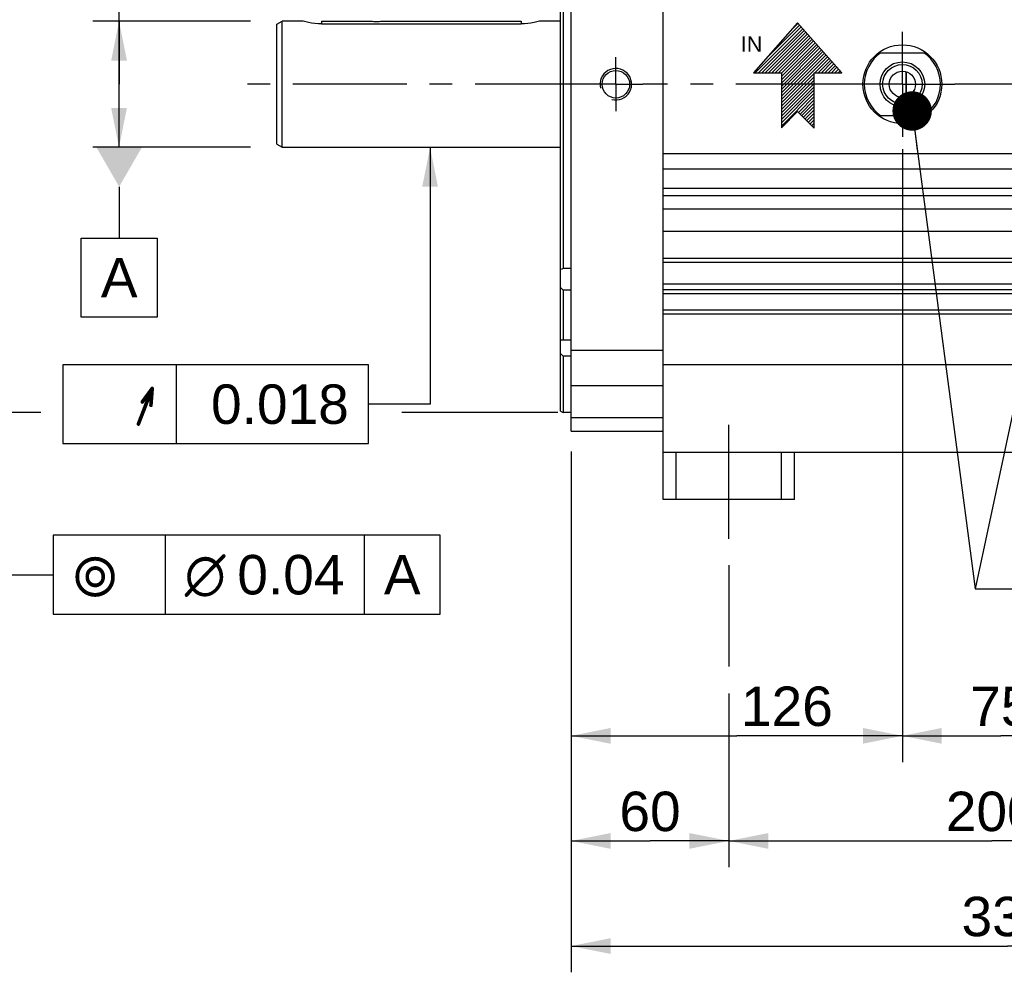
# Model space of a CAD drawing. Header units: millimetres. Extents: x 0 to 420, y 0 to 297.
# Tile 29 of 56: x 79 to 154, y 109 to 182. Entities that reach past the tile are written whole.
import ezdxf
from ezdxf.enums import TextEntityAlignment as Align

# ---------------------------------------------------------------- set-up
doc = ezdxf.new("R2010")
doc.units = ezdxf.units.MM
doc.header["$LTSCALE"] = 23.1
doc.linetypes.add('CENTER', pattern=[0.6, 0.375, -0.075, 0.075, -0.075])
doc.layers.get('0').update_dxf_attribs({"linetype": 'CONTINUOUS'})
for name, color, linetype in [('AXIS', 7, 'CONTINUOUS'), ('COMPONENTS', 7, 'CONTINUOUS'), ('DETAIL', 7, 'CONTINUOUS'), ('DIMENSION', 7, 'CONTINUOUS'), ('DPLANE', 7, 'CONTINUOUS')]:
    doc.layers.add(name, color=color, linetype=linetype)
doc.styles.get("Standard").update_dxf_attribs({"font": 'arial.ttf'})
doc.styles.add('TEXTSTYLE_11', font='arial.ttf')
doc.styles.add('TEXTSTYLE_3', font='arial.ttf')
doc.styles.add('TEXTSTYLE_4', font='gdt')
doc.dimstyles.new('DIMSTYLE_1', dxfattribs={"dimtxt": 3, "dimasz": 3, "dimexe": 0.18, "dimexo": 0.0625, "dimgap": 0.09, "dimtad": 1, "dimdec": 3, "dimlfac": 5, "dimdsep": 46, "dimtxsty": 'STANDARD', "dimblk": '_FILLED', "dimblk1": '_FILLED', "dimblk2": '_FILLED', "dimcen": 0.09, "dimadec": 0, "dimazin": 0, "dimtol": 1, "dimtp": 0.016, "dimtm": 0.013, "dimtfac": 0.6, "dimtdec": 3, "dimtofl": 0, "dimtmove": 0, "dimatfit": 3, "dimldrblk": '_FILLED', "dimfxl": 1, "dimtolj": 1, "dimarcsym": 0})
doc.dimstyles.new('DIMSTYLE_3', dxfattribs={"dimtxt": 3, "dimasz": 3, "dimexe": 0.18, "dimexo": 0.0625, "dimgap": 0.09, "dimtad": 1, "dimdec": 3, "dimlfac": 5, "dimdsep": 46, "dimtxsty": 'STANDARD', "dimblk": '_FILLED', "dimblk1": '_FILLED', "dimblk2": '_FILLED', "dimcen": 0.09, "dimadec": 0, "dimazin": 0, "dimtol": 1, "dimtp": 0.011, "dimtm": 0.005, "dimtfac": 0.6, "dimtdec": 3, "dimtofl": 0, "dimtmove": 0, "dimatfit": 3, "dimldrblk": '_FILLED', "dimfxl": 1, "dimtolj": 1, "dimarcsym": 0})
doc.dimstyles.new('DIMSTYLE_4', dxfattribs={"dimtxt": 3, "dimasz": 3, "dimexe": 0.18, "dimexo": 0.0625, "dimgap": 0.09, "dimtad": 1, "dimlfac": 5, "dimdsep": 46, "dimtxsty": 'STANDARD', "dimblk": '_FILLED', "dimblk1": '_FILLED', "dimblk2": '_FILLED', "dimcen": 0.09, "dimadec": 0, "dimazin": 0, "dimtp": 0.3, "dimtm": 0.3, "dimtfac": 1, "dimtofl": 0, "dimtmove": 0, "dimatfit": 3, "dimldrblk": '_FILLED', "dimfxl": 1, "dimtolj": 1, "dimarcsym": 0})
doc.dimstyles.new('DIMSTYLE_5', dxfattribs={"dimtxt": 3, "dimasz": 3, "dimexe": 0.18, "dimexo": 0.0625, "dimgap": 0.09, "dimtad": 1, "dimlfac": 5, "dimdsep": 46, "dimtxsty": 'STANDARD', "dimblk": '_FILLED', "dimblk1": '_FILLED', "dimblk2": '_FILLED', "dimcen": 0.09, "dimadec": 0, "dimazin": 0, "dimtp": 0.5, "dimtm": 0.5, "dimtfac": 1, "dimtofl": 0, "dimtmove": 0, "dimatfit": 3, "dimldrblk": '_FILLED', "dimfxl": 1, "dimtolj": 1, "dimarcsym": 0})
doc.dimstyles.get("Standard").update_dxf_attribs({"dimtxt": 3, "dimasz": 3, "dimexe": 0.18, "dimexo": 0.0625, "dimgap": 0.09, "dimtad": 1, "dimdec": 3, "dimdsep": 46, "dimtxsty": 'STANDARD', "dimblk": '_FILLED', "dimblk1": '_FILLED', "dimblk2": '_FILLED', "dimcen": 0.09, "dimadec": 0, "dimazin": 0, "dimtol": 1, "dimtp": 0.001, "dimtm": 0.001, "dimtfac": 1, "dimtdec": 3, "dimtofl": 0, "dimtmove": 0, "dimatfit": 3, "dimldrblk": '_FILLED', "dimfxl": 1, "dimtolj": 1, "dimarcsym": 0})

# ---------------------------------------------------------------- blocks, each defined once
blk = doc.blocks.new('_FILLED')
at = {"color": 0, "linetype": 'BYBLOCK'}
blk.add_solid([(0, 0), (-1, 0.2), (-1, -0.2)], dxfattribs=at)
blk = doc.blocks.new('*D0')
at = {"layer": 'DIMENSION', "color": 2, "linetype": 'CONTINUOUS'}
for p, q in [((80.904, 201.664), (75.025, 201.664)), ((77.025, 201.664), (77.025, 176.664)), ((98.248, 201.664), (88.466, 201.664)), ((118.629, 201.664), (100.884, 201.664)), ((77.025, 151.664), (77.025, 176.664)), ((81.079, 151.664), (75.025, 151.664)), ((120.404, 151.664), (108.552, 151.664))]:
    blk.add_line(p, q, dxfattribs=at)
at = {"layer": 'DIMENSION', "color": 2, "linetype": 'CONTINUOUS', "xscale": 3, "yscale": 3, "zscale": 3}
for p, rotation in [((77.025, 201.664), 90), ((77.025, 151.664), 270)]:
    blk.add_blockref('_FILLED', p, dxfattribs=dict(at, rotation=rotation))
at = {"layer": 'DIMENSION', "color": 2, "linetype": 'CONTINUOUS'}
for s, height, p in [(')', 4.2, (76.125, 189.222)), ('(', 4.2, (76.125, 179.515)), ('250 j6', 3, (75.525, 172.835))]:
    blk.add_text(s, height=height, rotation=90, dxfattribs=at).set_placement(p, align=Align.CENTER)
for s, height, style, p in [('+0.016', 1.8, 'TEXTSTYLE_3', (73.725, 184.369)), ('-0.013', 1.8, 'TEXTSTYLE_3', (76.125, 184.054)), ('n', 3, 'TEXTSTYLE_4', (75.525, 165.13))]:
    blk.add_text(s, height=height, rotation=90, dxfattribs=dict(at, style=style)).set_placement(p, align=Align.CENTER)
blk = doc.blocks.new('*D3')
at = {"layer": 'DIMENSION', "color": 2, "linetype": 'CONTINUOUS'}
for p, q in [((87.025, 176.664), (87.025, 204.389)), ((97.025, 181.464), (85.025, 181.464)), ((87.025, 181.464), (87.025, 176.664)), ((87.025, 171.864), (87.025, 176.664)), ((97.025, 171.864), (85.025, 171.864))]:
    blk.add_line(p, q, dxfattribs=at)
at = {"layer": 'DIMENSION', "color": 2, "linetype": 'CONTINUOUS', "xscale": 3, "yscale": 3, "zscale": 3}
for p, rotation in [((87.025, 181.464), 90), ((87.025, 171.864), 270)]:
    blk.add_blockref('_FILLED', p, dxfattribs=dict(at, rotation=rotation))
at = {"layer": 'DIMENSION', "color": 2, "linetype": 'CONTINUOUS'}
for s, height, p in [(')', 4.2, (86.125, 202.437)), ('(', 4.2, (86.125, 192.73)), ('48 j6', 3, (85.525, 183.652))]:
    blk.add_text(s, height=height, rotation=90, dxfattribs=at).set_placement(p)
at = {"layer": 'DIMENSION', "color": 2, "linetype": 'CONTINUOUS', "style": 'TEXTSTYLE_3'}
for s, p in [('+0.011', (83.725, 194.682)), ('-0.005', (86.125, 194.682))]:
    blk.add_text(s, height=1.8, rotation=90, dxfattribs=at).set_placement(p)
blk = doc.blocks.new('*D4')
at = {"layer": 'DIMENSION', "color": 2, "linetype": 'CONTINUOUS'}
for p, q in [((121.429, 146.124), (121.429, 117.064)), ((133.429, 140.064), (133.429, 132.331)), ((133.429, 130.001), (133.429, 117.064)), ((121.429, 119.064), (127.429, 119.064)), ((133.429, 119.064), (127.429, 119.064))]:
    blk.add_line(p, q, dxfattribs=at)
at = {"layer": 'DIMENSION', "color": 2, "linetype": 'CONTINUOUS', "xscale": 3, "yscale": 3, "zscale": 3, "rotation": 180}
blk.add_blockref('_FILLED', (121.429, 119.064), dxfattribs=at)
at = {"layer": 'DIMENSION', "color": 2, "linetype": 'CONTINUOUS', "xscale": 3, "yscale": 3, "zscale": 3}
blk.add_blockref('_FILLED', (133.429, 119.064), dxfattribs=at)
at = {"layer": 'DIMENSION', "color": 2, "linetype": 'CONTINUOUS', "insert": (127.429, 122.814), "char_height": 3, "width": 4.66171, "attachment_point": 2, "line_spacing_factor": 0.9}
blk.add_mtext('60', dxfattribs=at)
blk = doc.blocks.new('*D5')
at = {"layer": 'DIMENSION', "color": 2, "linetype": 'CONTINUOUS'}
for p, q in [((173.429, 141.31), (173.429, 139.901)), ((173.429, 135.882), (173.429, 117.064)), ((133.429, 130.292), (133.429, 117.064)), ((133.429, 119.064), (153.429, 119.064)), ((173.429, 119.064), (153.429, 119.064))]:
    blk.add_line(p, q, dxfattribs=at)
at = {"layer": 'DIMENSION', "color": 2, "linetype": 'CONTINUOUS', "xscale": 3, "yscale": 3, "zscale": 3, "rotation": 180}
blk.add_blockref('_FILLED', (133.429, 119.064), dxfattribs=at)
at = {"layer": 'DIMENSION', "color": 2, "linetype": 'CONTINUOUS', "xscale": 3, "yscale": 3, "zscale": 3}
blk.add_blockref('_FILLED', (173.429, 119.064), dxfattribs=at)
at = {"layer": 'DIMENSION', "color": 2, "linetype": 'CONTINUOUS', "insert": (153.429, 122.814), "char_height": 3, "width": 6.99257, "attachment_point": 2, "line_spacing_factor": 0.9}
blk.add_mtext('200', dxfattribs=at)
blk = doc.blocks.new('*D6')
at = {"layer": 'DIMENSION', "color": 2, "linetype": 'CONTINUOUS'}
for p, q in [((146.629, 170.968), (146.629, 125.064)), ((121.429, 148.038), (121.429, 125.064)), ((121.429, 127.064), (134.029, 127.064)), ((146.629, 127.064), (134.029, 127.064))]:
    blk.add_line(p, q, dxfattribs=at)
at = {"layer": 'DIMENSION', "color": 2, "linetype": 'CONTINUOUS', "xscale": 3, "yscale": 3, "zscale": 3, "rotation": 180}
blk.add_blockref('_FILLED', (121.429, 127.064), dxfattribs=at)
at = {"layer": 'DIMENSION', "color": 2, "linetype": 'CONTINUOUS', "xscale": 3, "yscale": 3, "zscale": 3}
blk.add_blockref('_FILLED', (146.629, 127.064), dxfattribs=at)
at = {"layer": 'DIMENSION', "color": 2, "linetype": 'CONTINUOUS', "insert": (137.842, 130.814), "char_height": 3, "width": 6.99257, "attachment_point": 2, "line_spacing_factor": 0.9}
blk.add_mtext('126', dxfattribs=at)
blk = doc.blocks.new('*D7')
at = {"layer": 'DIMENSION', "color": 2, "linetype": 'CONTINUOUS'}
for p, q in [((146.629, 171.73), (146.629, 125.064)), ((161.629, 172.306), (161.629, 143.319)), ((161.629, 138.371), (161.629, 125.064)), ((146.629, 127.064), (154.129, 127.064)), ((161.629, 127.064), (154.129, 127.064))]:
    blk.add_line(p, q, dxfattribs=at)
at = {"layer": 'DIMENSION', "color": 2, "linetype": 'CONTINUOUS', "xscale": 3, "yscale": 3, "zscale": 3, "rotation": 180}
blk.add_blockref('_FILLED', (146.629, 127.064), dxfattribs=at)
at = {"layer": 'DIMENSION', "color": 2, "linetype": 'CONTINUOUS', "xscale": 3, "yscale": 3, "zscale": 3}
blk.add_blockref('_FILLED', (161.629, 127.064), dxfattribs=at)
at = {"layer": 'DIMENSION', "color": 2, "linetype": 'CONTINUOUS', "insert": (154.129, 130.814), "char_height": 3, "width": 4.66171, "attachment_point": 2, "line_spacing_factor": 0.9}
blk.add_mtext('75', dxfattribs=at)
blk = doc.blocks.new('*D11')
at = {"layer": 'DIMENSION', "color": 2, "linetype": 'CONTINUOUS'}
for p, q in [((187.829, 150.317), (187.829, 141.621)), ((121.429, 148.713), (121.429, 109.064)), ((187.829, 137.565), (187.829, 109.064)), ((121.429, 111.064), (154.629, 111.064)), ((187.829, 111.064), (154.629, 111.064))]:
    blk.add_line(p, q, dxfattribs=at)
at = {"layer": 'DIMENSION', "color": 2, "linetype": 'CONTINUOUS', "xscale": 3, "yscale": 3, "zscale": 3, "rotation": 180}
blk.add_blockref('_FILLED', (121.429, 111.064), dxfattribs=at)
at = {"layer": 'DIMENSION', "color": 2, "linetype": 'CONTINUOUS', "xscale": 3, "yscale": 3, "zscale": 3}
blk.add_blockref('_FILLED', (187.829, 111.064), dxfattribs=at)
at = {"layer": 'DIMENSION', "color": 2, "linetype": 'CONTINUOUS', "insert": (154.629, 114.814), "char_height": 3, "width": 6.99257, "attachment_point": 2, "line_spacing_factor": 0.9}
blk.add_mtext('332', dxfattribs=at)
blk = doc.blocks.new('COOLING_OUT_BL2', base_point=(138.178, 177.325))
at = {"layer": 'DETAIL', "color": 1, "linetype": 'CONTINUOUS'}
for p, q in [((138.659, 181.325), (135.291, 177.536)), ((142.027, 177.536), (138.659, 181.325)), ((138.925, 181.026), (135.434, 177.536)), ((139.043, 180.893), (135.686, 177.536)), ((139.162, 180.759), (135.938, 177.536)), ((138.806, 181.16), (136.159, 178.513)), ((139.281, 180.626), (136.19, 177.536)), ((138.687, 181.293), (138.176, 180.782)), ((139.399, 180.492), (136.442, 177.536)), ((139.518, 180.359), (136.695, 177.536)), ((139.636, 180.226), (136.947, 177.536)), ((139.755, 180.092), (137.199, 177.536)), ((139.874, 179.959), (137.427, 177.511)), ((139.992, 179.825), (137.427, 177.259)), ((140.111, 179.692), (137.427, 177.007)), ((140.23, 179.558), (137.427, 176.755)), ((140.348, 179.425), (137.427, 176.503)), ((140.467, 179.291), (137.427, 176.251)), ((140.585, 179.158), (137.427, 175.999)), ((140.704, 179.025), (137.427, 175.747)), ((140.823, 178.891), (137.427, 175.495)), ((140.941, 178.758), (137.427, 175.243)), ((141.06, 178.624), (139.972, 177.536)), ((141.179, 178.491), (140.224, 177.536)), ((141.297, 178.357), (140.476, 177.536)), ((141.416, 178.224), (140.728, 177.536)), ((141.534, 178.09), (140.98, 177.536)), ((141.653, 177.957), (141.232, 177.536)), ((141.772, 177.823), (141.484, 177.536)), ((141.89, 177.69), (141.736, 177.536)), ((135.291, 177.536), (137.427, 177.536)), ((137.427, 177.536), (137.427, 173.356)), ((139.922, 177.486), (137.427, 174.991)), ((139.922, 177.234), (137.427, 174.739)), ((139.922, 176.982), (137.427, 174.487)), ((139.922, 177.536), (142.027, 177.536)), ((139.922, 173.325), (139.922, 177.536)), ((142.009, 177.557), (141.988, 177.536)), ((139.922, 176.73), (137.427, 174.234)), ((139.922, 176.478), (137.427, 173.982)), ((139.922, 176.226), (137.427, 173.73)), ((139.922, 175.974), (137.427, 173.478)), ((139.922, 175.722), (138.724, 174.524)), ((139.922, 175.47), (138.85, 174.397)), ((137.427, 173.356), (138.659, 174.588)), ((138.659, 174.588), (139.922, 173.325)), ((139.922, 175.218), (138.976, 174.271)), ((139.922, 174.966), (139.102, 174.145)), ((139.922, 174.714), (139.228, 174.019)), ((139.922, 174.461), (139.354, 173.893)), ((139.922, 174.209), (139.48, 173.767)), ((139.922, 173.957), (139.606, 173.641)), ((139.922, 173.705), (139.732, 173.515)), ((139.922, 173.453), (139.858, 173.389))]:
    blk.add_line(p, q, dxfattribs=at)
at = {"layer": 'DETAIL', "color": 2, "linetype": 'CONTINUOUS', "style": 'TEXTSTYLE_11'}
blk.add_text('IN', height=1.1789, dxfattribs=at).set_placement((134.329, 179.133))

msp = doc.modelspace()

# ---------------------------------------------------------------- linework, layer by layer
at = {"layer": 'AXIS', "color": 2, "linetype": 'CENTER'}
for p, q in [((146.62863, 176.66412), (146.62863, 180.66412)), ((124.82863, 176.66412), (124.82863, 178.71412)), ((122.77863, 176.66412), (96.02463, 176.66412)), ((124.82863, 176.66412), (122.77863, 176.66412)), ((124.82863, 176.66412), (124.82863, 174.61412)), ((124.82863, 176.66412), (126.87863, 176.66412)), ((142.62863, 176.66412), (126.87863, 176.66412)), ((146.62863, 176.66412), (142.62863, 176.66412)), ((146.62863, 176.66412), (150.62863, 176.66412)), ((146.62863, 176.66412), (146.62863, 172.66412)), ((157.62863, 176.66412), (150.62863, 176.66412)), ((133.42863, 142.06412), (133.42863, 151.66412))]:
    msp.add_line(p, q, dxfattribs=at)
at = {"layer": 'COMPONENTS', "color": 7, "linetype": 'CONTINUOUS'}
for p, q in [((128.42863, 145.06412), (128.42863, 204.66412)), ((121.42863, 150.26412), (121.42863, 203.06412)), ((120.62863, 151.77971), (120.62863, 201.54845)), ((120.82863, 190.70108), (120.82863, 162.62716)), ((99.02463, 181.23318), (99.42463, 181.46412)), ((99.42463, 171.86412), (99.42463, 181.46412)), ((101.02463, 181.46412), (99.42463, 181.46412)), ((102.42463, 181.46412), (106.20463, 181.46412)), ((102.42463, 181.4641), (102.42463, 181.25542)), ((106.20463, 181.46412), (106.21585, 181.46315)), ((107.03292, 181.46311), (107.04463, 181.46412)), ((107.04463, 181.46412), (107.04448, 181.46411)), ((107.04463, 181.46412), (117.62463, 181.46412)), ((117.62463, 181.4641), (117.62463, 181.25542)), ((120.62863, 181.46412), (119.02463, 181.46412)), ((99.02463, 172.09506), (99.02463, 181.23318)), ((102.42463, 181.25542), (117.62463, 181.25542)), ((144.82863, 179.06412), (148.42863, 179.06412)), ((146.92863, 177.61774), (146.92863, 175.7105)), ((148.42863, 174.26412), (144.82863, 174.26412)), ((99.02463, 172.09506), (99.42463, 171.86412)), ((99.42463, 171.86412), (120.62863, 171.86412)), ((183.82863, 171.36412), (128.42863, 171.36412)), ((183.82863, 170.19535), (128.42863, 170.19535)), ((183.82863, 168.73336), (128.42863, 168.73336)), ((183.82863, 168.16412), (128.42863, 168.16412)), ((183.82863, 167.16412), (128.42863, 167.16412)), ((183.82863, 165.46412), (128.42863, 165.46412)), ((128.42863, 163.41412), (183.82863, 163.41412)), ((121.42863, 162.62716), (120.82863, 162.62716)), ((128.42863, 163.11412), (183.82863, 163.11412)), ((183.82863, 161.45731), (128.42863, 161.45731)), ((121.42863, 160.98478), (120.82863, 160.98478)), ((120.82863, 160.98478), (120.82863, 157.19214)), ((183.82863, 161.01412), (128.42863, 161.01412)), ((183.82863, 160.71412), (128.42863, 160.71412)), ((183.82863, 159.46412), (128.42863, 159.46412)), ((183.82863, 159.1738), (128.42863, 159.1738)), ((121.42863, 157.19214), (120.82863, 157.19214)), ((120.82863, 155.97683), (120.82852, 151.66412)), ((121.42863, 155.97683), (120.82863, 155.97683)), ((183.82863, 155.31351), (128.42863, 155.31351)), ((120.62863, 151.77952), (120.82852, 151.66412)), ((121.42863, 151.66412), (120.82852, 151.66412)), ((121.42863, 150.26412), (128.42863, 150.26412)), ((128.42863, 148.66412), (183.82863, 148.66412)), ((129.42863, 145.06412), (129.42863, 148.66412)), ((137.42863, 145.06412), (137.42863, 148.66412)), ((138.42863, 145.06412), (138.42863, 148.66412)), ((138.42863, 145.06412), (128.42863, 145.06412))]:
    msp.add_line(p, q, dxfattribs=at)
at = {"layer": 'COMPONENTS', "color": 9, "linetype": 'CONTINUOUS'}
for p, q in [((121.42863, 156.40875), (128.42863, 156.40875)), ((121.42863, 153.72592), (128.42863, 153.72592)), ((121.42863, 151.29723), (128.42863, 151.29723))]:
    msp.add_line(p, q, dxfattribs=at)
at = {"layer": 'COMPONENTS', "color": 7, "linetype": 'CONTINUOUS'}
for centre, radius in [((146.62863, 176.66412), 3), ((146.62863, 176.66412), 1.7), ((124.82863, 176.66412), 1.05), ((146.62863, 176.66412), 1.5), ((146.62863, 176.66412), 1)]:
    msp.add_circle(centre, radius, dxfattribs=at)
for centre, radius, start, end in [((106.62589, 186.27429), 4.82858, 265.1286744, 269.98512), ((106.62427, 186.25335), 4.80764, 270.004314, 274.8760109), ((146.62863, 176.66412), 2.90001, 124.1484243, 235.8515757), ((146.62863, 176.66412), 2.90001, 304.1484243, 55.8515757), ((122.58392, 176.66333), 24.34471, 0.0018563, 2.2615533), ((122.58393, 176.66491), 24.34471, 357.7384424, 359.9981432)]:
    msp.add_arc(centre, radius, start, end, dxfattribs=at)
at = {"layer": 'COMPONENTS', "color": 2, "linetype": 'CONTINUOUS'}
msp.add_arc((124.82863, 176.66412), 1.2, 255, 195, dxfattribs=at)
at = {"layer": 'COMPONENTS', "color": 7, "linetype": 'CONTINUOUS'}
for points, knots in [([(102.42463, 181.25542), (102.09281, 181.25542), (101.61881, 181.30853), (101.15961, 181.42446), (101.02463, 181.46412)], [0, 0, 0, 0, 0.701833, 1, 1, 1, 1]), ([(119.02463, 181.46412), (118.88965, 181.42446), (118.43045, 181.30853), (117.95646, 181.25542), (117.62463, 181.25542)], [0, 0, 0, 0, 0.29816692, 1, 1, 1, 1]), ([(120.82863, 157.19214), (120.77794, 157.19149), (120.71102, 157.18811), (120.64465, 157.17982), (120.62863, 157.17749)], [0, 0, 0, 0, 0.75803855, 1, 1, 1, 1])]:
    msp.add_open_spline(points, degree=3, knots=knots, dxfattribs=at)
for points in [[(120.82863, 162.62716), (120.76036, 162.60763), (120.69305, 162.58365), (120.62863, 162.55375)], [(120.62863, 161.18797), (120.69219, 161.11732), (120.75926, 161.04974), (120.82863, 160.98478)], [(120.62863, 156.16687), (120.693, 156.10119), (120.76, 156.03804), (120.82863, 155.97683)]]:
    msp.add_open_spline(points, degree=3, dxfattribs=at)
at = {"layer": 'DETAIL', "color": 2, "linetype": 'CONTINUOUS'}
for p, q in [((91.36928, 155.31118), (91.36928, 149.31118)), ((90.52463, 142.33108), (90.52463, 136.33108)), ((105.67705, 142.33108), (105.67705, 136.33108))]:
    msp.add_line(p, q, dxfattribs=at)
for points in [[(82.74428, 149.31118), (106.0124, 149.31118), (106.0124, 155.31118)], [(106.0124, 155.31118), (82.74428, 155.31118), (82.74428, 149.31118)], [(82.02463, 136.33108), (111.46515, 136.33108), (111.46515, 142.33108)], [(111.46515, 142.33108), (82.02463, 142.33108), (82.02463, 136.33108)]]:
    msp.add_lwpolyline(points, dxfattribs=at)
at = {"layer": 'DPLANE', "color": 2, "linetype": 'CONTINUOUS'}
for p, q in [((87.03465, 168.86412), (87.03465, 164.94113)), ((84.1406, 158.94113), (84.1406, 164.94113)), ((84.1406, 164.94113), (89.9287, 164.94113)), ((89.9287, 164.94113), (89.9287, 158.94113)), ((89.9287, 158.94113), (84.1406, 158.94113))]:
    msp.add_line(p, q, dxfattribs=at)
msp.add_solid([(88.7667, 171.86412), (85.3026, 171.86412), (87.03465, 168.86412)], dxfattribs=at)

# ---------------------------------------------------------------- block references
at = {"layer": 'DETAIL', "color": 2, "linetype": 'CONTINUOUS'}
msp.add_blockref('COOLING_OUT_BL2', (138.17844, 177.32519), dxfattribs=at)

# ---------------------------------------------------------------- texts
at = {"layer": 'DETAIL', "color": 2, "linetype": 'CONTINUOUS', "style": 'TEXTSTYLE_4'}
msp.add_text('h', height=3, dxfattribs=at).set_placement((89.86928, 150.81118), align=Align.RIGHT)
at = {"layer": 'DETAIL', "color": 2, "linetype": 'CONTINUOUS'}
msp.add_text(' 0.018', height=3, dxfattribs=at).set_placement((104.5124, 150.81118), align=Align.RIGHT)
for s, p in [('0.04', (96.02463, 137.83108)), ('A', (107.17705, 137.83108))]:
    msp.add_text(s, height=3, dxfattribs=at).set_placement(p)
at = {"layer": 'DETAIL', "color": 2, "linetype": 'CONTINUOUS', "style": 'TEXTSTYLE_4'}
for s, p in [('r', (83.52463, 137.83108)), ('n', (92.02463, 137.83108))]:
    msp.add_text(s, height=3, dxfattribs=at).set_placement(p)
at = {"layer": 'DPLANE', "color": 2, "linetype": 'CONTINUOUS', "insert": (85.6406, 163.44113), "char_height": 3, "width": 2.7881041, "attachment_point": 1, "line_spacing_factor": 0.9}
msp.add_mtext('A', dxfattribs=at)

# ---------------------------------------------------------------- dimensions: what is measured, and where the dimension line sits
at = {"layer": 'DIMENSION', "color": 2, "linetype": 'CONTINUOUS'}
dim = msp.add_linear_dim(base=(87.02463, 181.46412), p1=(97.02463, 171.86412), p2=(97.02463, 181.46412), angle=90, dimstyle='DIMSTYLE_3', override={"dimpost": '<>j6'}, dxfattribs=at)
dim.commit()
dim.dimension.update_dxf_attribs({"geometry": '*D3', "text_midpoint": (84.02463, 194.02026), "dimtype": 160})
dim = msp.add_linear_dim(base=(77.02463, 151.66412), p1=(118.62863, 201.66412), p2=(120.40375, 151.66412), angle=270, text='%%c<>', dimstyle='DIMSTYLE_1', override={"dimpost": '<>j6'}, dxfattribs=at)
dim.commit()
dim.dimension.update_dxf_attribs({"geometry": '*D0', "text_midpoint": (75.22126, 175.33393), "dimtype": 160})
for base, p1, p2, dimstyle, picture, middle in [((161.62863, 127.06412), (146.62863, 171.72982), (161.62863, 172.30565), 'DIMSTYLE_4', '*D7', (151.79778, 129.31412)), ((146.62863, 127.06412), (121.42863, 148.03845), (146.62863, 170.96806), 'DIMSTYLE_5', '*D6', (134.3457, 129.31412)), ((187.82863, 111.06412), (121.42863, 148.71328), (187.82863, 150.31691), 'DIMSTYLE_5', '*D11', (151.13235, 113.31412)), ((133.42863, 119.06412), (121.42863, 146.12366), (133.42863, 140.06412), 'DIMSTYLE_4', '*D4', (125.09778, 121.31412)), ((173.42863, 119.06412), (133.42863, 130.2925), (173.42863, 141.31007), 'DIMSTYLE_5', '*D5', (149.93235, 121.31412))]:
    dim = msp.add_linear_dim(base=base, p1=p1, p2=p2, dimstyle=dimstyle, dxfattribs=at)
    dim.commit()
    dim.dimension.update_dxf_attribs({"geometry": picture, "text_midpoint": middle, "dimtype": 160})

# ---------------------------------------------------------------- leaders
at = {"layer": 'DETAIL', "color": 2, "linetype": 'CONTINUOUS'}
for points, override in [([(147.37428, 174.62849), (152.18019, 138.2625), (156.06879, 138.2625)], {"dimtad": 0, "dimldrblk": 'DOT'}), ([(160.01366, 175.11674), (152.18019, 138.2625), (156.06879, 138.2625)], {"dimtad": 0, "dimldrblk": 'DOT'}), ([(110.69406, 171.86412), (110.69406, 152.31118), (106.0124, 152.31118)], {"dimtad": 0}), ([(77.02463, 151.66412), (77.02463, 139.33108), (82.02463, 139.33108)], {"dimtad": 0})]:
    msp.add_leader(points, dimstyle='STANDARD', override=override, dxfattribs=at)

doc.saveas('drawing.dxf')
